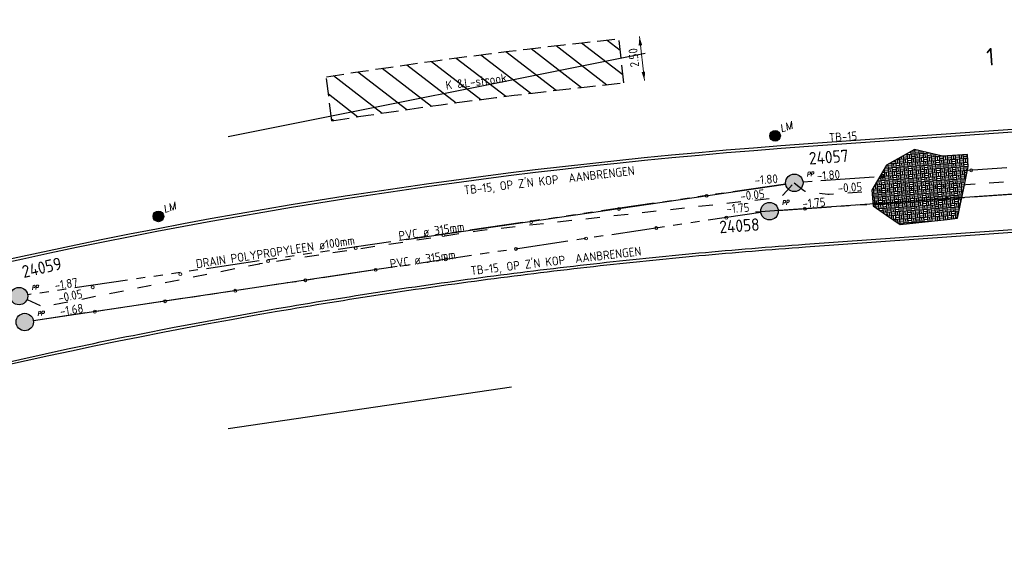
# Model space of a CAD drawing. Extents: x -410 to 7352, y -1401 to 655.
# Tile 17 of 185: x -177 to -121, y -260 to -230. Entities that reach past the tile are written whole.
import ezdxf
from ezdxf.enums import TextEntityAlignment as Align

# ---------------------------------------------------------------- set-up
doc = ezdxf.new("R2010")
doc.units = 0
doc.header["$MEASUREMENT"] = 0
for name, pattern in [('DGN Style 3', [1.4, 1, -0.4]), ('DRAIN streng', [1.6, 0.8, -0.8]), ('DWA streng', [5.5, 3, -0.5, 0.5, -0.5, 0.5, -0.5]), ('VRWA streng', [7.5, 3, -0.5, 0.5, -0.5, 0.5, -0.5, 0.5, -0.5, 0.5, -0.5])]:
    doc.linetypes.add(name, pattern=pattern)
for name, color, linetype in [('ALG werkgrens', 7, 'Continuous'), ('DWARS doorsnede tekst A A', 7, 'Continuous'), ('NUTS aanbr maatvoering', 7, 'Continuous'), ('NUTS aanbr MEUBILAIR', 1, 'Continuous'), ('NUTS aanbr tekst', 7, 'Continuous'), ('NUTS aanbr trace', 7, 'DGN Style 3'), ('RIO aanbr ALG inlaat', 7, 'Continuous'), ('RIO aanbr DRAIN streng', 5, 'DRAIN streng'), ('RIO aanbr DWA BOB en stroomrichting', 30, 'Continuous'), ('RIO aanbr DWA putnummer', 30, 'Continuous'), ('RIO aanbr DWA putten', 30, 'Continuous'), ('RIO aanbr DWA streng', 30, 'DWA streng'), ('RIO aanbr DWA strenggegevens', 30, 'Continuous'), ('RIO aanbr VRWA BOB en stroomrichting', 4, 'Continuous'), ('RIO aanbr VRWA putnummer', 4, 'Continuous'), ('RIO aanbr VRWA putten en uitstroombakken', 4, 'Continuous'), ('RIO aanbr VRWA streng', 4, 'VRWA streng'), ('RIO aanbr VRWA strenggegevens', 4, 'Continuous'), ('VERH aanbr arcering', 252, 'Continuous'), ('VERH aanbr tekst kantopsluiting', 5, 'Continuous'), ('VERH aanbr trottoirband', 2, 'Continuous')]:
    doc.layers.add(name, color=color, linetype=linetype)
doc.layers.add('ALG_viewport', color=7, linetype='Continuous', plot=False)
doc.layers.add('VERH aanbr arcering lijnen', color=3, linetype='Continuous', plot=False)
doc.styles.add('dwars tekst letters A A bij doorsnedelijn 5 mm', font='isocp.shx', dxfattribs={"height": 0.005})
doc.styles.add('nuts tekst K+L trace bij arcering', font='isocp.shx', dxfattribs={"height": 0.0025})
doc.styles.add('rio BOB 2 mm', font='isocp.shx', dxfattribs={"height": 0.0025})
doc.styles.add('rio putnummer 3.5 mm', font='isocp.shx', dxfattribs={"height": 0.0035})
doc.styles.add('rio tekst strenggegevens 2 mm', font='isocp.shx', dxfattribs={"height": 0.0025})
doc.styles.add('Style-ENGINEERING I 0.20944', font='txt.shx', dxfattribs={"oblique": 12})
doc.styles.add('Style-INTL_ISO', font='isocp.shx')
doc.styles.add('verh kantopsluiting 2 mm', font='isocp.shx', dxfattribs={"height": 0.0025})
doc.dimstyles.new('maatvoering', dxfattribs={"dimscale": 200, "dimtxt": 0.0025, "dimasz": 0.0025, "dimexe": 0.00125, "dimexo": 0.00125, "dimgap": 0.001, "dimtad": 1, "dimjust": 1, "dimzin": 3, "dimdsep": 46, "dimtxsty": 'Style-INTL_ISO', "dimcen": 0.09, "dimse1": 1, "dimse2": 1, "dimclrd": 7, "dimclre": 7, "dimclrt": 256, "dimadec": 4, "dimazin": 3, "dimtfac": 1, "dimtmove": 1, "dimatfit": 3, "dimfxl": 1, "dimfrac": 2, "dimtzin": 3, "dimlwd": 0, "dimlwe": 0, "dimarcsym": 0})

# ---------------------------------------------------------------- blocks, each defined once
blk = doc.blocks.new('POLYESTERPUT')
at = {"layer": 'RIO aanbr DWA putten'}
blk.add_hatch(color=256, dxfattribs=at).paths.add_polyline_path([(-0.493, 0.001, 1), (0.493, -0.001, 1)])
blk.add_circle((0, 0), 0.493, dxfattribs=at)
at = {"layer": 'RIO aanbr DWA putten', "style": 'Style-ENGINEERING I 0.20944', "oblique": 12, "width": 0.88}
blk.add_text('PP', height=0.25, rotation=359.8963, dxfattribs=at).set_placement((0.737, 0.298))
blk = doc.blocks.new('POLYESTERPUT_1')
at = {"layer": 'RIO aanbr VRWA putten en uitstroombakken'}
blk.add_hatch(color=256, dxfattribs=at).paths.add_polyline_path([(-0.493, 0.001, 1), (0.493, -0.001, 1)])
blk.add_circle((0, 0), 0.493, dxfattribs=at)
at = {"layer": 'RIO aanbr VRWA putten en uitstroombakken', "style": 'Style-ENGINEERING I 0.20944', "oblique": 12, "width": 0.88}
blk.add_text('PP', height=0.25, rotation=359.8963, dxfattribs=at).set_placement((0.737, 0.298))
blk = doc.blocks.new('*D139')
at = {"layer": 'Defpoints', "transparency": 16777216}
for p in [(73841.578, 445000.997), (73842.733, 445001.126), (73842.858, 445000.01), (73841.857, 444998.512)]:
    blk.add_point(p, dxfattribs=at)
at = {"layer": 'NUTS aanbr maatvoering', "color": 7, "linetype": 'Continuous', "lineweight": 0, "transparency": 16777216}
blk.add_line((73843.012, 444998.642), (73842.733, 445001.126), dxfattribs=at)
at = {"layer": 'NUTS aanbr maatvoering', "lineweight": 0, "transparency": 16777216, "extrusion": (0, 0, -1)}
blk.add_solid([(-73842.689, 445000.618), (-73842.733, 445001.126), (-73842.888, 445000.641)], dxfattribs=at)
at = {"layer": 'NUTS aanbr maatvoering', "lineweight": 0, "transparency": 16777216}
blk.add_solid([(73843.056, 444999.15), (73843.012, 444998.642), (73842.857, 444999.128)], dxfattribs=at)
at = {"layer": 'NUTS aanbr maatvoering', "linetype": 'Continuous', "transparency": 16777216, "style": 'Style-INTL_ISO'}
blk.add_text('2.50', height=0.5, rotation=96.42, dxfattribs=at).set_placement((73842.474, 444999.4), align=Align.MIDDLE_LEFT)
blk = doc.blocks.new('LICHTMAST AANBR')
at = {"layer": 'NUTS aanbr MEUBILAIR'}
blk.add_hatch(color=256, dxfattribs=at).paths.add_polyline_path([(-0.3, 0, 1), (0.3, 0, 1)])
blk.add_circle((0, 0), 0.3, dxfattribs=at)
at = {"layer": 'NUTS aanbr MEUBILAIR', "style": 'Style-ENGINEERING I 0.20944', "oblique": 12}
blk.add_text('LM', height=0.4125, rotation=359.8963, dxfattribs=at).set_placement((0.388, 0.081))
blk = doc.blocks.new('INLAAT')
at = {"color": 0, "linetype": 'ByBlock', "lineweight": -2}
blk.add_circle((0, 0), 0.0838, dxfattribs=at)
blk = doc.blocks.new('A$C1E1F0ED6')
at = {"layer": 'NUTS aanbr trace'}
h = blk.add_hatch(dxfattribs=at)
h.set_pattern_fill('_USER', color=256, style=0)
h.set_pattern_definition([(322.386, (136.5079, 10.8978), (0.61034, 0.79214), [])])
h.paths.add_polyline_path([(139.635, 10.248), (139.356, 12.733, 0.013096), (122.856, 10.596), (123.16, 8.113, -0.01318)])
at = {"layer": 'VERH aanbr arcering'}
h = blk.add_hatch(dxfattribs=at)
h.set_pattern_fill('BLOKVR', color=256, style=0)
h.set_pattern_definition([(184.028, (155.7474, 0.5274), (-1.4415, 1.25183), [1.3485, -0.0015]), (94.028, (155.7474, 0.5274), (-1.25183, -1.4415), []), (184.028, (155.7316, 0.7518), (-1.4415, 1.25183), [1.3485, -0.0015]), (184.028, (155.7158, 0.9763), (-1.4415, 1.25183), [1.3485, -0.0015]), (184.028, (155.7, 1.2007), (-1.4415, 1.25183), [1.344, -0.006]), (184.028, (155.6842, 1.4252), (-1.4415, 1.25183), [1.3485, -0.0015]), (184.028, (155.6684, 1.6496), (-1.4415, 1.25183), [1.348, -0.002]), (94.028, (155.523, 0.5116), (-1.25183, -1.4415), [1.346, -0.004]), (94.028, (155.2985, 0.4958), (-1.25183, -1.4415), []), (94.028, (155.074, 0.48), (-1.25183, -1.4415), []), (94.028, (154.8496, 0.4642), (-1.25183, -1.4415), []), (94.028, (154.6252, 0.4484), (-1.25183, -1.4415), []), (94.028, (155.6352, 0.5195), (-1.25183, -1.4415), [0.225, -1.125]), (184.028, (155.5151, 0.6233), (-1.4415, 1.25183), [0.2255, -1.1245]), (94.028, (155.6035, 0.9684), (-1.25183, -1.4415), [0.225, -1.125]), (94.028, (155.5724, 1.4173), (-1.25183, -1.4415), [0.225, -1.125]), (94.028, (155.1863, 0.4879), (-1.25183, -1.4415), [0.225, -1.125]), (94.028, (155.1547, 0.9368), (-1.25183, -1.4415), [0.225, -1.125]), (94.028, (155.123, 1.3857), (-1.25183, -1.4415), [0.225, -1.125]), (94.028, (154.7374, 0.4563), (-1.25183, -1.4415), [0.225, -1.125]), (94.028, (154.7058, 0.9052), (-1.25183, -1.4415), [0.225, -1.125]), (94.028, (154.6742, 1.354), (-1.25183, -1.4415), [0.225, -1.125]), (189.2227, (155.48346, 1.0722), (-1.346665, -0.094835), [0.225, -14.68624]), (184.028, (155.4518, 1.5211), (-1.4415, 1.25183), [0.225, -1.125]), (184.028, (155.0662, 0.5917), (-1.4415, 1.25183), [0.2245, -1.1255]), (184.028, (155.0346, 1.0406), (-1.4415, 1.25183), [0.225, -1.125]), (184.028, (155.003, 1.4895), (-1.4415, 1.25183), [0.225, -1.125]), (184.028, (154.6173, 0.5596), (-1.4415, 1.25183), [0.225, -1.125]), (184.028, (154.5857, 1.009), (-1.4415, 1.25183), [0.225, -1.125]), (184.028, (154.5541, 1.4579), (-1.4415, 1.25183), [0.225, -1.125]), (94.028, (155.395, 0.7276), (-1.25183, -1.4415), [0.2255, -1.1245]), (184.028, (155.7237, 0.8636), (-1.4415, 1.25183), [0.225, -1.125]), (184.028, (155.6921, 1.3124), (-1.4415, 1.25183), [0.225, -1.125]), (184.028, (155.6605, 1.7613), (-1.4415, 1.25183), [0.225, -1.125]), (184.028, (155.2748, 0.832), (-1.4415, 1.25183), [0.225, -1.125]), (184.028, (155.2427, 1.2808), (-1.4415, 1.25183), [0.2245, -1.1255]), (184.028, (155.2116, 1.7292), (-1.4415, 1.25183), [0.225, -1.125]), (184.028, (154.826, 0.8003), (-1.4415, 1.25183), [0.225, -1.125]), (184.028, (154.7943, 1.2492), (-1.4415, 1.25183), [0.2255, -1.1245]), (184.028, (154.7627, 1.6981), (-1.4415, 1.25183), [0.225, -1.125]), (94.028, (155.3633, 1.177), (-1.25183, -1.4415), [0.2245, -1.1255]), (94.028, (155.3317, 1.6259), (-1.25183, -1.4415), [0.225, -1.125]), (94.028, (154.946, 0.6965), (-1.25183, -1.4415), [0.225, -1.125]), (94.028, (154.9144, 1.1454), (-1.25183, -1.4415), [0.225, -1.125]), (94.028, (154.8828, 1.5943), (-1.25183, -1.4415), [0.225, -1.125]), (94.028, (154.4971, 0.6649), (-1.25183, -1.4415), [0.225, -1.125]), (94.028, (154.4655, 1.1138), (-1.25183, -1.4415), [0.225, -1.125]), (94.028, (154.4339, 1.5627), (-1.25183, -1.4415), [0.225, -1.125])])
h.paths.add_polyline_path([(157.859, 2.549), (158.45, 2.612), (158.802, 4.313), (159.055, 5.536), (159.007, 6.219), (157.608, 6.12), (156.029, 6.494), (154.442, 5.606), (153.621, 4.19), (153.682, 3.322), (154.447, 2.793), (155.211, 2.265)])
at = {"layer": 'ALG werkgrens', "ltscale": 0.2}
for p, q in [((140.827, 11.914), (117.312, 7.211)), ((117.312, -9.249), (133.302, -6.898))]:
    blk.add_line(p, q, dxfattribs=at)
at = {"layer": 'NUTS aanbr trace'}
for p, q in [((139.635, 10.248), (139.356, 12.733)), ((123.16, 8.113), (122.856, 10.596))]:
    blk.add_line(p, q, dxfattribs=at)
at = {"layer": 'NUTS aanbr trace', "extrusion": (0, 0, -1)}
for radius, start, end in [(317.666, 81.11886, 84.12006), (315.166, 81.10387, 84.12435)]:
    blk.add_arc((-171.899, -303.262), radius, start, end, dxfattribs=at)
at = {"layer": 'RIO aanbr DRAIN streng', "flags": 128}
for points in [[(149.242, 4.614), (149.764, 4.195, 0.144892), (150.027, 4.087), (151.132, 3.976, 0.042813), (151.218, 3.974), (198.075, 7.273, 0.17787), (198.39, 7.414), (199.118, 8.127)], [(105.989, -1.977), (106.865, -2.379), (119.074, 0.05, -0.011662), (119.097, 0.054), (131.624, 1.942, -0.009963), (131.644, 1.945), (148.32, 3.784, 0.183265), (148.635, 3.945), (149.242, 4.614)]]:
    blk.add_lwpolyline(points, format="xyb", dxfattribs=at)
at = {"layer": 'RIO aanbr DWA BOB en stroomrichting', "linetype": 'Continuous'}
for p, q in [((171.494, 4.678), (147.047, 2.956)), ((126.847, -0.114), (106.335, -3.168))]:
    blk.add_line(p, q, dxfattribs=at)
at = {"layer": 'RIO aanbr DWA streng'}
for p, q in [((148.339, 3.047), (197.232, 6.49)), ((147.36, 2.94), (106.335, -3.168))]:
    blk.add_line(p, q, dxfattribs=at)
at = {"layer": 'RIO aanbr VRWA BOB en stroomrichting', "linetype": 'Continuous'}
blk.add_line((127.383, 1.419), (148.754, 4.543), dxfattribs=at)
at = {"layer": 'RIO aanbr VRWA streng'}
for p, q in [((198.627, 8.092), (149.733, 4.649)), ((148.754, 4.543), (106.012, -1.705))]:
    blk.add_line(p, q, dxfattribs=at)
at = {"layer": 'VERH aanbr arcering lijnen', "flags": 128}
blk.add_lwpolyline([(156.029, 6.494), (154.442, 5.606), (153.621, 4.19), (153.682, 3.322), (154.447, 2.793), (155.211, 2.265), (157.859, 2.549), (158.45, 2.612), (158.802, 4.313), (159.055, 5.536), (159.055, 5.536), (159.007, 6.219), (157.608, 6.12)], close=True, dxfattribs=at)
at = {"layer": 'VERH aanbr trottoirband'}
for p, q in [((150.032, 6.825), (249.264, 13.814)), ((150.043, 6.676), (249.274, 13.664)), ((149.859, 1.149), (257.382, 8.721)), ((149.869, 0.999), (257.392, 8.571)), ((114.182, -3.553), (120.045, -2.485)), ((102.436, -6.05), (108.253, -4.753))]:
    blk.add_line(p, q, dxfattribs=at)
at = {"layer": 'VERH aanbr trottoirband', "extrusion": (0, 0, -1)}
for radius, start, end in [(311.576, 67.78963, 85.97193), (311.426, 67.78954, 85.97193), (305.926, 84.73592, 85.8643), (305.926, 83.61747, 84.73592), (305.776, 84.73592, 85.8643), (305.926, 82.48908, 83.61747), (305.776, 83.61747, 84.73592), (305.776, 82.48908, 83.61747), (305.926, 81.3681, 82.48908), (305.776, 81.3681, 82.48908), (305.926, 80.23972, 81.3681), (305.776, 80.23972, 81.3681), (305.776, 72.37342, 80.23972), (305.926, 77.99064, 79.11903)]:
    blk.add_arc((-171.919, -303.981), radius, start, end, dxfattribs=at)
at = {"layer": 'NUTS aanbr MEUBILAIR', "rotation": 18.38466550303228}
for p in [(148.159, 7.262), (113.384, 2.719)]:
    blk.add_blockref('LICHTMAST AANBR', p, dxfattribs=at)
at = {"layer": 'RIO aanbr ALG inlaat', "lineweight": 13}
for p in [(154.229, 4.966), (159.217, 5.317), (144.296, 3.878), (153.832, 3.434), (157.822, 3.715), (139.351, 3.142), (149.842, 3.153), (134.405, 2.405), (145.411, 2.65), (129.46, 1.669), (141.455, 2.061), (137.498, 1.472), (124.514, 0.933), (133.542, 0.883), (119.569, 0.197), (129.586, 0.294), (114.623, -0.54), (125.629, -0.295), (121.673, -0.884), (109.678, -1.276), (117.717, -1.474), (113.76, -2.063), (109.804, -2.652)]:
    blk.add_blockref('INLAAT', p, dxfattribs=at)
at = {"layer": 'RIO aanbr DWA putten', "rotation": 4.028237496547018}
for p in [(147.847, 3.013), (105.847, -3.241)]:
    blk.add_blockref('POLYESTERPUT', p, dxfattribs=at)
at = {"layer": 'RIO aanbr VRWA putten en uitstroombakken', "rotation": 4.028237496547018}
for p in [(149.242, 4.614), (105.525, -1.776)]:
    blk.add_blockref('POLYESTERPUT_1', p, dxfattribs=at)
at = {"layer": 'DWARS doorsnede tekst A A', "style": 'dwars tekst letters A A bij doorsnedelijn 5 mm'}
blk.add_text('1', height=1, rotation=4.0282, dxfattribs=at).set_placement((160.11, 11.208))
at = {"layer": 'NUTS aanbr tekst', "linetype": 'Continuous', "insert": (129.614, 9.853), "char_height": 0.5, "attachment_point": 7, "rotation": 7.3859, "line_spacing_factor": 0.84, "style": 'nuts tekst K+L trace bij arcering'}
blk.add_mtext('K &L-strook', dxfattribs=at)
at = {"layer": 'RIO aanbr DRAIN streng', "linetype": 'Continuous', "style": 'rio tekst strenggegevens 2 mm'}
blk.add_text('DRAIN POLYPROPYLEEN ø100mm', height=0.5, rotation=8.5748, dxfattribs=at).set_placement((115.541, -0.209))
at = {"layer": 'RIO aanbr DRAIN streng', "char_height": 0.5, "attachment_point": 7, "line_spacing_factor": 0.84, "style": 'rio BOB 2 mm'}
for insert, rotation in [((151.708, 4.059), 4.0268), ((146.226, 3.603), 6.2915), ((107.789, -2.144), 11.2475)]:
    blk.add_mtext('\\W1.000000x;-0.05', dxfattribs=dict(at, insert=insert, rotation=rotation))
at = {"layer": 'RIO aanbr DWA BOB en stroomrichting', "char_height": 0.5, "attachment_point": 7, "line_spacing_factor": 0.84, "style": 'rio BOB 2 mm'}
for s, insert, rotation in [('-1.75', (149.719, 3.194), 4.0282), ('-1.75', (145.428, 2.892), 4.0282), ('-1.68', (107.871, -2.889), 8.4684)]:
    blk.add_mtext(s, dxfattribs=dict(at, insert=insert, rotation=rotation))
at = {"layer": 'RIO aanbr DWA putnummer', "linetype": 'Continuous', "style": 'rio putnummer 3.5 mm'}
blk.add_text('24058', height=0.7, rotation=4.0282, dxfattribs=at).set_placement((145.045, 1.764))
at = {"layer": 'RIO aanbr DWA strenggegevens', "linetype": 'Continuous', "insert": (126.472, -0.208), "char_height": 0.5, "attachment_point": 7, "rotation": 8.2268, "line_spacing_factor": 0.600006, "style": 'rio tekst strenggegevens 2 mm'}
blk.add_mtext('PVC ø 315mm^J', dxfattribs=at)
at = {"layer": 'RIO aanbr VRWA BOB en stroomrichting', "char_height": 0.5, "attachment_point": 7, "line_spacing_factor": 0.84, "style": 'rio BOB 2 mm'}
for s, insert, rotation in [('-1.80', (147.023, 4.508), 4.0282), ('-1.80', (150.531, 4.755), 4.0282), ('-1.87', (107.567, -1.427), 8.3162)]:
    blk.add_mtext(s, dxfattribs=dict(at, insert=insert, rotation=rotation))
at = {"layer": 'RIO aanbr VRWA putnummer', "linetype": 'Continuous', "style": 'rio putnummer 3.5 mm'}
for s, rotation, p in [('24057', 4.0282, (150.093, 5.639)), ('24059', 13.03, (105.788, -0.762))]:
    blk.add_text(s, height=0.7, rotation=rotation, dxfattribs=at).set_placement(p)
at = {"layer": 'RIO aanbr VRWA strenggegevens', "linetype": 'Continuous', "insert": (126.964, 1.374), "char_height": 0.5, "attachment_point": 7, "rotation": 8.2268, "line_spacing_factor": 0.84, "style": 'rio tekst strenggegevens 2 mm'}
blk.add_mtext('PVC ø 315mm', dxfattribs=at)
at = {"layer": 'VERH aanbr tekst kantopsluiting', "lineweight": 13, "style": 'verh kantopsluiting 2 mm'}
blk.add_text('TB-15', height=0.5, rotation=4.0282, dxfattribs=at).set_placement((151.213, 6.91))
at = {"layer": 'VERH aanbr tekst kantopsluiting', "lineweight": 13, "char_height": 0.5, "attachment_point": 7, "rotation": 6.6028, "line_spacing_factor": 0.722892, "style": 'verh kantopsluiting 2 mm'}
for insert in [(130.657, 3.833), (131.035, -0.711)]:
    blk.add_mtext("TB-15, OP Z'N KOP  AANBRENGEN^J", dxfattribs=dict(at, insert=insert))
at = {"layer": 'NUTS aanbr maatvoering', "color": 7, "linetype": 'Continuous', "lineweight": 0}
dim = blk.add_linear_dim(base=(140.511, 12.863), p1=(139.635, 10.248), p2=(139.356, 12.733), angle=96.42, dimstyle='maatvoering', dxfattribs=at)
dim.commit()
dim.dimension.update_dxf_attribs({"geometry": '*D139', "text_midpoint": (140.636, 11.746), "dimtype": 128, "insert": (-73702.222, -444988.264)})

msp = doc.modelspace()

# ---------------------------------------------------------------- block references
at = {"layer": 'ALG_viewport'}
msp.add_blockref('A$C1E1F0ED6', (-282.391, -244.117), dxfattribs=at)

doc.saveas('drawing.dxf')
